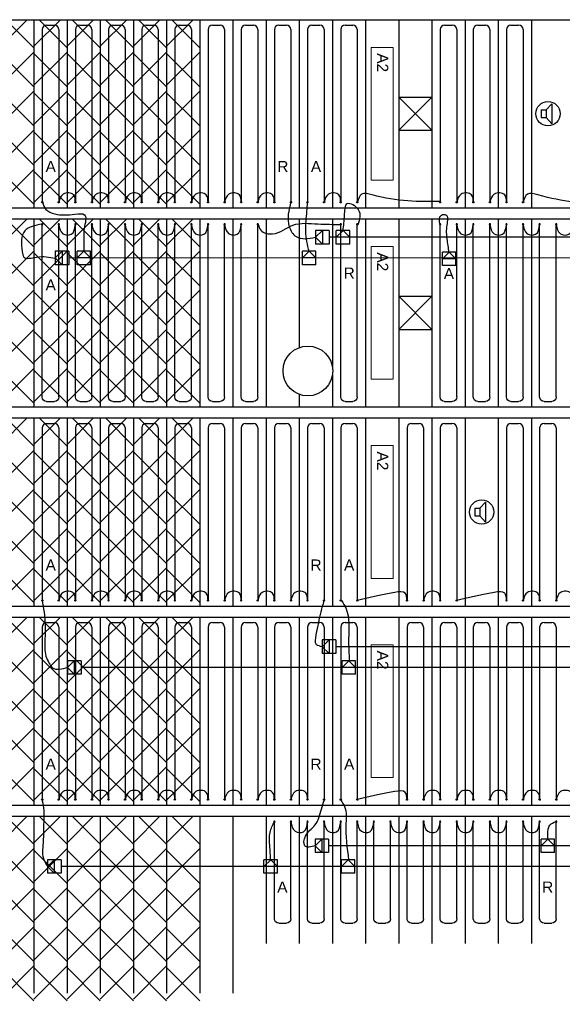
# Model space of a CAD drawing. Extents: x 51386 to 237147, y -567529 to -237881.
# Tile 8 of 16: x 114762 to 119671, y -267889 to -258989. Entities that reach past the tile are written whole.
import ezdxf

# ---------------------------------------------------------------- set-up
doc = ezdxf.new("R2010")
doc.units = 0
doc.header["$LTSCALE"] = 25
doc.layers.add('KP-Aluminium', color=8, linetype='CONTINUOUS', lineweight=18)
doc.layers.add('KP-Verlichting', color=2, linetype='CONTINUOUS', lineweight=18)
for name, color, linetype in [('KP-bandraster', 5, 'CONTINUOUS'), ('KP-koppelingen', 6, 'CONTINUOUS'), ('KP-leidingen(aanvoer)', 5, 'CONTINUOUS'), ('KP-leidingen(retour)', 1, 'CONTINUOUS'), ('KP-Lucht aanvoer', 6, 'CONTINUOUS'), ('KP-Melders', 3, 'CONTINUOUS'), ('KP-panelen', 1, 'CONTINUOUS'), ('KP-registers', 4, 'CONTINUOUS'), ('KP-slangen', 7, 'CONTINUOUS'), ('KP-tekst', 7, 'CONTINUOUS')]:
    doc.layers.add(name, color=color, linetype=linetype)
doc.styles.add('arial', font='ARIAL.TTF')

# ---------------------------------------------------------------- blocks, each defined once
blk = doc.blocks.new('Register A')
at = {"layer": 'KP-registers', "linetype": 'Continuous'}
for p, q in [((50, 115), (50, 185)), ((90, 225), (1644, 225)), ((90, 75), (1644, 75))]:
    blk.add_line(p, q, dxfattribs=at)
for centre in [(1650, 225), (1650, 75)]:
    blk.add_circle(centre, 6, dxfattribs=at)
for centre, start, end in [((90, 185), 90, 180), ((90, 115), 180, 270)]:
    blk.add_arc(centre, 40, start, end, dxfattribs=at)
blk = doc.blocks.new('register kort')
at = {"layer": 'KP-registers', "linetype": 'Continuous'}
for p, q in [((-225, 925.9), (-225, 56)), ((-185, 965.9), (-115, 965.9)), ((-75, 925.9), (-75, 56))]:
    blk.add_line(p, q, dxfattribs=at)
for centre in [(-225, 50), (-75, 50)]:
    blk.add_circle(centre, 6, dxfattribs=at)
for centre, start, end in [((-185, 925.9), 90, 180), ((-115, 925.9), 0, 90)]:
    blk.add_arc(centre, 40, start, end, dxfattribs=at)

msp = doc.modelspace()

# ---------------------------------------------------------------- hatches: boundary and pattern name
at = {"layer": 'KP-Aluminium', "linetype": 'Continuous'}
h = msp.add_hatch(dxfattribs=at)
h.set_pattern_fill('ANSI37', color=256, scale=2000, style=0)
h.set_pattern_definition([(45, (-35526.4, -4173.17), (-176.7767, 176.7767), []), (135, (-35526.4, -4173.17), (-176.7767, -176.7767), [])])
h.paths.add_polyline_path([(114891.1, -258988.7), (114591.1, -258988.7), (114591.1, -260688.7), (114891.1, -260688.7)])
h = msp.add_hatch(dxfattribs=at)
h.set_pattern_fill('ANSI37', color=256, scale=2000, style=0)
h.set_pattern_definition([(45, (-35226.4, -4173.17), (-176.7767, 176.7767), []), (135, (-35226.4, -4173.17), (-176.7767, -176.7767), [])])
h.paths.add_polyline_path([(115191.1, -258988.7), (114891.1, -258988.7), (114891.1, -260688.7), (115191.1, -260688.7)])
h = msp.add_hatch(dxfattribs=at)
h.set_pattern_fill('ANSI37', color=256, scale=2000, style=0)
h.set_pattern_definition([(45, (-34926.4, -4173.17), (-176.7767, 176.7767), []), (135, (-34926.4, -4173.17), (-176.7767, -176.7767), [])])
h.paths.add_polyline_path([(115491.1, -258988.7), (115191.1, -258988.7), (115191.1, -260688.7), (115491.1, -260688.7)])
h = msp.add_hatch(dxfattribs=at)
h.set_pattern_fill('ANSI37', color=256, scale=2000, style=0)
h.set_pattern_definition([(45, (-34626.4, -4173.17), (-176.7767, 176.7767), []), (135, (-34626.4, -4173.17), (-176.7767, -176.7767), [])])
h.paths.add_polyline_path([(115791.1, -258988.7), (115491.1, -258988.7), (115491.1, -260688.7), (115791.1, -260688.7)])
h = msp.add_hatch(dxfattribs=at)
h.set_pattern_fill('ANSI37', color=256, scale=2000, style=0)
h.set_pattern_definition([(45, (-34326.4, -4173.17), (-176.7767, 176.7767), []), (135, (-34326.4, -4173.17), (-176.7767, -176.7767), [])])
h.paths.add_polyline_path([(116091.1, -258988.7), (115791.1, -258988.7), (115791.1, -260688.7), (116091.1, -260688.7)])
h = msp.add_hatch(dxfattribs=at)
h.set_pattern_fill('ANSI37', color=256, scale=2000, style=0)
h.set_pattern_definition([(45, (-34026.4, -4173.17), (-176.7767, 176.7767), []), (135, (-34026.4, -4173.17), (-176.7767, -176.7767), [])])
h.paths.add_polyline_path([(116391.1, -258988.7), (116091.1, -258988.7), (116091.1, -260688.7), (116391.1, -260688.7)])
h = msp.add_hatch(dxfattribs=at)
h.set_pattern_fill('ANSI37', color=256, scale=2000, style=0)
h.set_pattern_definition([(45, (-35526.4, -5973.17), (-176.7767, 176.7767), []), (135, (-35526.4, -5973.17), (-176.7767, -176.7767), [])])
h.paths.add_polyline_path([(114891.1, -260788.7), (114591.1, -260788.7), (114591.1, -262488.7), (114891.1, -262488.7)])
h = msp.add_hatch(dxfattribs=at)
h.set_pattern_fill('ANSI37', color=256, scale=2000, style=0)
h.set_pattern_definition([(45, (-35226.4, -5973.17), (-176.7767, 176.7767), []), (135, (-35226.4, -5973.17), (-176.7767, -176.7767), [])])
h.paths.add_polyline_path([(115191.1, -260788.7), (114891.1, -260788.7), (114891.1, -262488.7), (115191.1, -262488.7)])
h = msp.add_hatch(dxfattribs=at)
h.set_pattern_fill('ANSI37', color=256, scale=2000, style=0)
h.set_pattern_definition([(45, (-34926.4, -5973.17), (-176.7767, 176.7767), []), (135, (-34926.4, -5973.17), (-176.7767, -176.7767), [])])
h.paths.add_polyline_path([(115491.1, -260788.7), (115191.1, -260788.7), (115191.1, -262488.7), (115491.1, -262488.7)])
h = msp.add_hatch(dxfattribs=at)
h.set_pattern_fill('ANSI37', color=256, scale=2000, style=0)
h.set_pattern_definition([(45, (-34626.4, -5973.17), (-176.7767, 176.7767), []), (135, (-34626.4, -5973.17), (-176.7767, -176.7767), [])])
h.paths.add_polyline_path([(115791.1, -260788.7), (115491.1, -260788.7), (115491.1, -262488.7), (115791.1, -262488.7)])
h = msp.add_hatch(dxfattribs=at)
h.set_pattern_fill('ANSI37', color=256, scale=2000, style=0)
h.set_pattern_definition([(45, (-34326.4, -5973.17), (-176.7767, 176.7767), []), (135, (-34326.4, -5973.17), (-176.7767, -176.7767), [])])
h.paths.add_polyline_path([(116091.1, -260788.7), (115791.1, -260788.7), (115791.1, -262488.7), (116091.1, -262488.7)])
h = msp.add_hatch(dxfattribs=at)
h.set_pattern_fill('ANSI37', color=256, scale=2000, style=0)
h.set_pattern_definition([(45, (-34026.4, -5973.17), (-176.7767, 176.7767), []), (135, (-34026.4, -5973.17), (-176.7767, -176.7767), [])])
h.paths.add_polyline_path([(116391.1, -260788.7), (116091.1, -260788.7), (116091.1, -262488.7), (116391.1, -262488.7)])
h = msp.add_hatch(dxfattribs=at)
h.set_pattern_fill('ANSI37', color=256, scale=2000, style=0)
h.set_pattern_definition([(45, (-35526.4, -7773.17), (-176.7767, 176.7767), []), (135, (-35526.4, -7773.17), (-176.7767, -176.7767), [])])
h.paths.add_polyline_path([(114891.1, -262588.7), (114591.1, -262588.7), (114591.1, -264288.7), (114891.1, -264288.7)])
h = msp.add_hatch(dxfattribs=at)
h.set_pattern_fill('ANSI37', color=256, scale=2000, style=0)
h.set_pattern_definition([(45, (-35226.4, -7773.17), (-176.7767, 176.7767), []), (135, (-35226.4, -7773.17), (-176.7767, -176.7767), [])])
h.paths.add_polyline_path([(115191.1, -262588.7), (114891.1, -262588.7), (114891.1, -264288.7), (115191.1, -264288.7)])
h = msp.add_hatch(dxfattribs=at)
h.set_pattern_fill('ANSI37', color=256, scale=2000, style=0)
h.set_pattern_definition([(45, (-34926.4, -7773.17), (-176.7767, 176.7767), []), (135, (-34926.4, -7773.17), (-176.7767, -176.7767), [])])
h.paths.add_polyline_path([(115491.1, -262588.7), (115191.1, -262588.7), (115191.1, -264288.7), (115491.1, -264288.7)])
h = msp.add_hatch(dxfattribs=at)
h.set_pattern_fill('ANSI37', color=256, scale=2000, style=0)
h.set_pattern_definition([(45, (-34626.4, -7773.17), (-176.7767, 176.7767), []), (135, (-34626.4, -7773.17), (-176.7767, -176.7767), [])])
h.paths.add_polyline_path([(115791.1, -262588.7), (115491.1, -262588.7), (115491.1, -264288.7), (115791.1, -264288.7)])
h = msp.add_hatch(dxfattribs=at)
h.set_pattern_fill('ANSI37', color=256, scale=2000, style=0)
h.set_pattern_definition([(45, (-34326.4, -7773.17), (-176.7767, 176.7767), []), (135, (-34326.4, -7773.17), (-176.7767, -176.7767), [])])
h.paths.add_polyline_path([(116091.1, -262588.7), (115791.1, -262588.7), (115791.1, -264288.7), (116091.1, -264288.7)])
h = msp.add_hatch(dxfattribs=at)
h.set_pattern_fill('ANSI37', color=256, scale=2000, style=0)
h.set_pattern_definition([(45, (-34026.4, -7773.17), (-176.7767, 176.7767), []), (135, (-34026.4, -7773.17), (-176.7767, -176.7767), [])])
h.paths.add_polyline_path([(116391.1, -262588.7), (116091.1, -262588.7), (116091.1, -264288.7), (116391.1, -264288.7)])
h = msp.add_hatch(dxfattribs=at)
h.set_pattern_fill('ANSI37', color=256, scale=2000, style=0)
h.set_pattern_definition([(45, (-35526.4, -9573.17), (-176.7767, 176.7767), []), (135, (-35526.4, -9573.17), (-176.7767, -176.7767), [])])
h.paths.add_polyline_path([(114891.1, -264388.7), (114591.1, -264388.7), (114591.1, -266088.7), (114891.1, -266088.7)])
h = msp.add_hatch(dxfattribs=at)
h.set_pattern_fill('ANSI37', color=256, scale=2000, style=0)
h.set_pattern_definition([(45, (-35226.4, -9573.17), (-176.7767, 176.7767), []), (135, (-35226.4, -9573.17), (-176.7767, -176.7767), [])])
h.paths.add_polyline_path([(115191.1, -264388.7), (114891.1, -264388.7), (114891.1, -266088.7), (115191.1, -266088.7)])
h = msp.add_hatch(dxfattribs=at)
h.set_pattern_fill('ANSI37', color=256, scale=2000, style=0)
h.set_pattern_definition([(45, (-34926.4, -9573.17), (-176.7767, 176.7767), []), (135, (-34926.4, -9573.17), (-176.7767, -176.7767), [])])
h.paths.add_polyline_path([(115491.1, -264388.7), (115191.1, -264388.7), (115191.1, -266088.7), (115491.1, -266088.7)])
h = msp.add_hatch(dxfattribs=at)
h.set_pattern_fill('ANSI37', color=256, scale=2000, style=0)
h.set_pattern_definition([(45, (-34626.4, -9573.17), (-176.7767, 176.7767), []), (135, (-34626.4, -9573.17), (-176.7767, -176.7767), [])])
h.paths.add_polyline_path([(115791.1, -264388.7), (115491.1, -264388.7), (115491.1, -266088.7), (115791.1, -266088.7)])
h = msp.add_hatch(dxfattribs=at)
h.set_pattern_fill('ANSI37', color=256, scale=2000, style=0)
h.set_pattern_definition([(45, (-34326.4, -9573.17), (-176.7767, 176.7767), []), (135, (-34326.4, -9573.17), (-176.7767, -176.7767), [])])
h.paths.add_polyline_path([(116091.1, -264388.7), (115791.1, -264388.7), (115791.1, -266088.7), (116091.1, -266088.7)])
h = msp.add_hatch(dxfattribs=at)
h.set_pattern_fill('ANSI37', color=256, scale=2000, style=0)
h.set_pattern_definition([(45, (-34026.4, -9573.17), (-176.7767, 176.7767), []), (135, (-34026.4, -9573.17), (-176.7767, -176.7767), [])])
h.paths.add_polyline_path([(116391.1, -264388.7), (116091.1, -264388.7), (116091.1, -266088.7), (116391.1, -266088.7)])
h = msp.add_hatch(dxfattribs=at)
h.set_pattern_fill('ANSI37', color=256, scale=2000, style=0)
h.set_pattern_definition([(45, (-35526.4, -11373.17), (-176.7767, 176.7767), []), (135, (-35526.4, -11373.17), (-176.7767, -176.7767), [])])
h.paths.add_polyline_path([(114891.1, -266188.7), (114591.1, -266188.7), (114591.1, -267888.7), (114891.1, -267888.7)])
h = msp.add_hatch(dxfattribs=at)
h.set_pattern_fill('ANSI37', color=256, scale=2000, style=0)
h.set_pattern_definition([(45, (-35226.4, -11373.17), (-176.7767, 176.7767), []), (135, (-35226.4, -11373.17), (-176.7767, -176.7767), [])])
h.paths.add_polyline_path([(115191.1, -266188.7), (114891.1, -266188.7), (114891.1, -267888.7), (115191.1, -267888.7)])
h = msp.add_hatch(dxfattribs=at)
h.set_pattern_fill('ANSI37', color=256, scale=2000, style=0)
h.set_pattern_definition([(45, (-34926.4, -11373.17), (-176.7767, 176.7767), []), (135, (-34926.4, -11373.17), (-176.7767, -176.7767), [])])
h.paths.add_polyline_path([(115491.1, -266188.7), (115191.1, -266188.7), (115191.1, -267888.7), (115491.1, -267888.7)])
h = msp.add_hatch(dxfattribs=at)
h.set_pattern_fill('ANSI37', color=256, scale=2000, style=0)
h.set_pattern_definition([(45, (-34626.4, -11373.17), (-176.7767, 176.7767), []), (135, (-34626.4, -11373.17), (-176.7767, -176.7767), [])])
h.paths.add_polyline_path([(115791.1, -266188.7), (115491.1, -266188.7), (115491.1, -267888.7), (115791.1, -267888.7)])
h = msp.add_hatch(dxfattribs=at)
h.set_pattern_fill('ANSI37', color=256, scale=2000, style=0)
h.set_pattern_definition([(45, (-34326.4, -11373.17), (-176.7767, 176.7767), []), (135, (-34326.4, -11373.17), (-176.7767, -176.7767), [])])
h.paths.add_polyline_path([(116091.1, -266188.7), (115791.1, -266188.7), (115791.1, -267888.7), (116091.1, -267888.7)])
h = msp.add_hatch(dxfattribs=at)
h.set_pattern_fill('ANSI37', color=256, scale=2000, style=0)
h.set_pattern_definition([(45, (-34026.4, -11373.17), (-176.7767, 176.7767), []), (135, (-34026.4, -11373.17), (-176.7767, -176.7767), [])])
h.paths.add_polyline_path([(116391.1, -266188.7), (116091.1, -266188.7), (116091.1, -267888.7), (116391.1, -267888.7)])

# ---------------------------------------------------------------- linework, layer by layer
at = {"layer": 'KP-bandraster', "linetype": 'Continuous'}
for p, q in [((114429.6, -258988.7), (121154.7, -258988.7)), ((114429.6, -260688.7), (124054.8, -260688.7)), ((114429.6, -260788.7), (124054.8, -260788.7)), ((114429.6, -262488.7), (131676.7, -262488.7)), ((114429.6, -262588.7), (131658.1, -262588.7)), ((114429.6, -264288.7), (131260.6, -264288.7)), ((114429.6, -264388.7), (131232.2, -264388.7)), ((114429.6, -266088.7), (130660.4, -266088.7)), ((114429.6, -266188.7), (130621.3, -266188.7))]:
    msp.add_line(p, q, dxfattribs=at)
msp.add_circle((117369.6, -262163.7), 225, dxfattribs=at)
at = {"layer": 'KP-koppelingen', "linetype": 'Continuous'}
for p, q in [((117561.2, -260894.9), (117439.6, -260894.9)), ((117439.6, -260894.9), (117439.6, -261016.5)), ((117439.6, -260955.7), (117500.4, -260894.9)), ((117500.4, -260894.9), (117500.4, -261016.5)), ((117561.2, -260894.9), (117561.2, -261016.6)), ((117626.7, -261016.5), (117626.7, -260894.9)), ((117748.4, -260894.9), (117626.7, -260894.9)), ((117626.7, -260955.7), (117687.5, -260894.9)), ((117687.5, -260894.9), (117748.3, -260955.7)), ((117748.3, -261016.6), (117748.4, -260894.9)), ((117500.4, -261016.5), (117439.6, -260955.7)), ((117561.2, -261016.6), (117439.6, -261016.5)), ((117748.3, -260955.7), (117626.7, -260955.7)), ((117748.3, -261016.6), (117626.7, -261016.5)), ((115206.3, -261081.6), (115084.7, -261081.5)), ((115084.7, -261081.5), (115084.7, -261203.2)), ((115084.7, -261142.3), (115145.5, -261081.5)), ((115145.5, -261081.5), (115145.5, -261203.2)), ((115206.3, -261081.6), (115206.3, -261203.2)), ((115282.3, -261203.4), (115282.3, -261081.8)), ((115404, -261081.8), (115282.3, -261081.8)), ((115282.3, -261142.6), (115343.2, -261081.8)), ((115343.2, -261081.8), (115404, -261142.6)), ((115404, -261203.5), (115404, -261081.8)), ((117319.6, -261203.4), (117319.7, -261081.8)), ((117319.6, -261142.6), (117380.5, -261081.8)), ((117441.3, -261081.8), (117319.7, -261081.8)), ((117380.5, -261081.8), (117441.3, -261142.6)), ((117441.3, -261203.5), (117441.3, -261081.8)), ((118587.4, -261211.3), (118587.4, -261089.7)), ((118709.1, -261089.7), (118587.4, -261089.7)), ((118587.4, -261150.5), (118648.3, -261089.7)), ((118648.3, -261089.7), (118709.1, -261150.5)), ((118709, -261211.4), (118709.1, -261089.7)), ((115145.5, -261203.2), (115084.7, -261142.3)), ((115206.3, -261203.2), (115084.7, -261203.2)), ((115404, -261142.6), (115282.3, -261142.6)), ((115404, -261203.5), (115282.3, -261203.4)), ((117441.3, -261142.6), (117319.6, -261142.6)), ((117441.3, -261203.5), (117319.6, -261203.4)), ((118709.1, -261150.5), (118587.4, -261150.5)), ((118709, -261211.4), (118587.4, -261211.3)), ((117621.4, -264595.5), (117499.8, -264595.5)), ((117499.8, -264595.5), (117499.8, -264717.1)), ((117499.8, -264656.3), (117560.6, -264595.5)), ((117560.6, -264595.5), (117560.6, -264717.1)), ((117621.4, -264595.5), (117621.4, -264717.1)), ((117560.6, -264717.1), (117499.8, -264656.3)), ((117621.4, -264717.1), (117499.8, -264717.1)), ((115195.5, -264782.7), (115195.4, -264904.3)), ((115195.4, -264843.5), (115256.3, -264782.7)), ((115256.2, -264904.3), (115195.4, -264843.5)), ((115317.1, -264782.7), (115195.5, -264782.7)), ((115256.3, -264782.7), (115256.2, -264904.3)), ((115317.1, -264782.7), (115317.1, -264904.3)), ((117680, -264905.8), (117680, -264784.2)), ((117801.6, -264784.2), (117680, -264784.2)), ((117680, -264845), (117740.8, -264784.2)), ((117801.6, -264845), (117680, -264845)), ((117740.8, -264784.2), (117801.6, -264845)), ((117801.6, -264905.9), (117801.6, -264784.2)), ((115317.1, -264904.3), (115195.4, -264904.3)), ((117801.6, -264905.9), (117680, -264905.8)), ((117556.7, -266395.5), (117435.1, -266395.5)), ((117435.1, -266395.5), (117435.1, -266517.1)), ((117435.1, -266456.3), (117495.9, -266395.5)), ((117495.9, -266517.1), (117435.1, -266456.3)), ((117495.9, -266395.5), (117495.9, -266517.1)), ((117556.7, -266395.5), (117556.7, -266517.1)), ((119479.8, -266517.2), (119479.9, -266395.5)), ((119601.5, -266395.6), (119479.9, -266395.5)), ((119479.9, -266456.4), (119540.7, -266395.6)), ((119601.5, -266456.4), (119479.9, -266456.4)), ((119540.7, -266395.6), (119601.5, -266456.4)), ((119601.5, -266517.2), (119601.5, -266395.6)), ((117556.7, -266517.1), (117435.1, -266517.1)), ((119601.5, -266517.2), (119479.8, -266517.2)), ((115136.5, -266582.7), (115014.8, -266582.7)), ((115014.8, -266582.7), (115014.8, -266704.3)), ((115014.8, -266643.5), (115075.7, -266582.7)), ((115075.6, -266704.3), (115014.8, -266643.5)), ((115075.7, -266582.7), (115075.6, -266704.3)), ((115136.5, -266582.7), (115136.4, -266704.3)), ((116972.3, -266704.4), (116972.3, -266582.7)), ((117094, -266582.8), (116972.3, -266582.7)), ((116972.3, -266643.5), (117033.1, -266582.7)), ((117094, -266643.6), (116972.3, -266643.5)), ((117033.1, -266582.7), (117094, -266643.6)), ((117093.9, -266704.4), (117094, -266582.8)), ((117673.9, -266704.3), (117674, -266582.7)), ((117673.9, -266643.5), (117734.8, -266582.7)), ((117795.6, -266643.5), (117673.9, -266643.5)), ((117795.6, -266582.7), (117674, -266582.7)), ((117734.8, -266582.7), (117795.6, -266643.5)), ((117795.6, -266704.3), (117795.6, -266582.7)), ((115136.4, -266704.3), (115014.8, -266704.3)), ((117093.9, -266704.4), (116972.3, -266704.4)), ((117795.6, -266704.3), (117673.9, -266704.3))]:
    msp.add_line(p, q, dxfattribs=at)
at = {"layer": 'KP-leidingen(aanvoer)', "linetype": 'Continuous'}
for p, q in [((121828.5, -261143.1), (115206.3, -261142.4)), ((121229.8, -264843.5), (115317.1, -264843.5)), ((121229.7, -266643.5), (115136.5, -266643.5))]:
    msp.add_line(p, q, dxfattribs=at)
at = {"layer": 'KP-leidingen(retour)', "linetype": 'Continuous'}
for p, q in [((121828.5, -260955.9), (117561.2, -260955.4)), ((121417.1, -264656.3), (117621.4, -264656.3)), ((121416.9, -266456.3), (117556.7, -266456.3))]:
    msp.add_line(p, q, dxfattribs=at)
at = {"layer": 'KP-Lucht aanvoer', "linetype": 'Continuous'}
for p, q in [((118191.2, -259688.7), (118191.2, -259988.7)), ((118191.2, -259688.7), (118491.2, -259688.7)), ((118491.2, -259688.7), (118191.2, -259988.7)), ((118491.2, -259988.7), (118191.2, -259688.7)), ((118491.2, -259688.7), (118491.2, -259988.7)), ((118191.2, -259988.7), (118491.2, -259988.7)), ((118191.1, -261488.6), (118191.1, -261788.6)), ((118191.1, -261488.6), (118491.1, -261488.6)), ((118491.1, -261488.6), (118191.1, -261788.6)), ((118491.1, -261788.6), (118191.1, -261488.6)), ((118491.1, -261488.6), (118491.1, -261788.6)), ((118191.1, -261788.6), (118491.1, -261788.6))]:
    msp.add_line(p, q, dxfattribs=at)
at = {"layer": 'KP-Melders', "linetype": 'Continuous'}
for p, q in [((119524.3, -259804.2), (119576.3, -259748.9)), ((119576.3, -259748.9), (119576.3, -259929.6)), ((119481.2, -259804.2), (119524.3, -259804.2)), ((119481.2, -259804.2), (119481.2, -259874.2)), ((119481.2, -259874.2), (119524.3, -259874.2)), ((119481.2, -259874.2), (119524.3, -259874.2)), ((119524.3, -259804.2), (119524.3, -259874.2)), ((119524.3, -259874.2), (119576.3, -259929.6)), ((118924.3, -263404.2), (118976.3, -263348.9)), ((118976.3, -263348.9), (118976.3, -263529.6)), ((118881.2, -263404.2), (118924.3, -263404.2)), ((118881.2, -263404.2), (118881.2, -263474.2)), ((118924.3, -263404.2), (118924.3, -263474.2)), ((118881.2, -263474.2), (118924.3, -263474.2)), ((118881.2, -263474.2), (118924.3, -263474.2)), ((118924.3, -263474.2), (118976.3, -263529.6))]:
    msp.add_line(p, q, dxfattribs=at)
for centre in [(119541.1, -259838.7), (118941.1, -263438.7)]:
    msp.add_circle(centre, 110, dxfattribs=at)
at = {"layer": 'KP-panelen', "linetype": 'Continuous'}
for p, q in [((114891.1, -258988.7), (114891.1, -260688.7)), ((115191.1, -258988.7), (115191.1, -260688.7)), ((115491.1, -258988.7), (115491.1, -260688.7)), ((115791.1, -258988.7), (115791.1, -260688.7)), ((116091.1, -258988.7), (116091.1, -260688.7)), ((116391.1, -258988.7), (116391.1, -260688.7)), ((116691.1, -258988.7), (116691.1, -260688.7)), ((116991.1, -258988.7), (116991.1, -260688.7)), ((117291.1, -258988.7), (117291.1, -260688.7)), ((117591.1, -258988.7), (117591.1, -260688.7)), ((117891.1, -258988.7), (117891.1, -260688.7)), ((118191.1, -258988.7), (118191.1, -260688.7)), ((118491.1, -258988.7), (118491.1, -260688.7)), ((118791.1, -258988.7), (118791.1, -260688.7)), ((119091.1, -258988.7), (119091.1, -260688.7)), ((119391.1, -258988.7), (119391.1, -260688.7)), ((114891.1, -260788.7), (114891.1, -262488.7)), ((115191.1, -260788.7), (115191.1, -262488.7)), ((115491.1, -260788.7), (115491.1, -262488.7)), ((115791.1, -260788.7), (115791.1, -262488.7)), ((116091.1, -260788.7), (116091.1, -262488.7)), ((116391.1, -260788.7), (116391.1, -262488.7)), ((116691.1, -260788.7), (116691.1, -262488.7)), ((116991.1, -260788.7), (116991.1, -262488.7)), ((117291.1, -260788.7), (117291.1, -261952.8)), ((117591.1, -260788.7), (117591.1, -262124)), ((117891.1, -260788.7), (117891.1, -262488.7)), ((118191.1, -260788.7), (118191.1, -262488.7)), ((118491.1, -260788.7), (118491.1, -262488.7)), ((118791.1, -260788.7), (118791.1, -262488.7)), ((119091.1, -260788.7), (119091.1, -262488.7)), ((119391.1, -260788.7), (119391.1, -262488.7)), ((117591.1, -262203.3), (117591.1, -262488.7)), ((117291.1, -262374.5), (117291.1, -262488.7)), ((114891.1, -262588.7), (114891.1, -264288.7)), ((115191.1, -262588.7), (115191.1, -264288.7)), ((115491.1, -262588.7), (115491.1, -264288.7)), ((115791.1, -262588.7), (115791.1, -264288.7)), ((116091.1, -262588.7), (116091.1, -264288.7)), ((116391.1, -262588.7), (116391.1, -264288.7)), ((116691.1, -262588.7), (116691.1, -264288.7)), ((116991.1, -262588.7), (116991.1, -264288.7)), ((117291.1, -262588.7), (117291.1, -264288.7)), ((117591.1, -262588.7), (117591.1, -264288.7)), ((117891.1, -262588.7), (117891.1, -264288.7)), ((118191.1, -262588.7), (118191.1, -264288.7)), ((118491.1, -262588.7), (118491.1, -264288.7)), ((118791.1, -262588.7), (118791.1, -264288.7)), ((119091.1, -262588.7), (119091.1, -264288.7)), ((119391.1, -262588.7), (119391.1, -264288.7)), ((114891.1, -264388.7), (114891.1, -266088.7)), ((115191.1, -264388.7), (115191.1, -266088.7)), ((115491.1, -264388.7), (115491.1, -266088.7)), ((115791.1, -264388.7), (115791.1, -266088.7)), ((116091.1, -264388.7), (116091.1, -266088.7)), ((116391.1, -264388.7), (116391.1, -266088.7)), ((116691.1, -264388.7), (116691.1, -266088.7)), ((116991.1, -264388.7), (116991.1, -266088.7)), ((117291.1, -264388.7), (117291.1, -266088.7)), ((117591.1, -264388.7), (117591.1, -266088.7)), ((117891.1, -264388.7), (117891.1, -266088.7)), ((118191.1, -264388.7), (118191.1, -266088.7)), ((118491.1, -264388.7), (118491.1, -266088.7)), ((118791.1, -264388.7), (118791.1, -266088.7)), ((119091.1, -264388.7), (119091.1, -266088.7)), ((119391.1, -264388.7), (119391.1, -266088.7)), ((114891.1, -266188.7), (114891.1, -267788.7)), ((115191.1, -266188.7), (115191.1, -267788.7)), ((115491.1, -266188.7), (115491.1, -267788.7)), ((115791.1, -266188.7), (115791.1, -267788.7)), ((116091.1, -266188.7), (116091.1, -267788.7)), ((116391.1, -266188.7), (116391.1, -267788.7)), ((116691.1, -266188.7), (116691.1, -267788.7)), ((116991.1, -266188.7), (116991.1, -267338.7)), ((117291.1, -266188.7), (117291.1, -267338.7)), ((117591.1, -266188.7), (117591.1, -267338.7)), ((117891.1, -266188.7), (117891.1, -267338.7)), ((118191.1, -266188.7), (118191.1, -267338.7)), ((118491.1, -266188.7), (118491.1, -267338.7)), ((118791.1, -266188.7), (118791.1, -267338.7)), ((119091.1, -266188.7), (119091.1, -267338.7)), ((119391.1, -266188.7), (119391.1, -267338.7))]:
    msp.add_line(p, q, dxfattribs=at)
at = {"layer": 'KP-slangen', "linetype": 'Continuous'}
for points in [[(115266.1, -260638.7), (115250.6, -260572.9), (115155.5, -260565.9), (115116.1, -260638.7)], [(115566.1, -260638.7), (115550.6, -260572.9), (115455.5, -260565.9), (115416.1, -260638.7)], [(115866.1, -260638.7), (115850.6, -260572.9), (115755.5, -260565.9), (115716.1, -260638.7)], [(116166.1, -260638.7), (116150.6, -260572.9), (116055.5, -260565.9), (116016.1, -260638.7)], [(116466.1, -260638.7), (116450.6, -260572.9), (116355.5, -260565.9), (116316.1, -260638.7)], [(116766.1, -260638.7), (116750.6, -260572.9), (116655.5, -260565.9), (116616.1, -260638.7)], [(117066.1, -260638.7), (117050.6, -260572.9), (116955.5, -260565.9), (116916.1, -260638.7)], [(117666.1, -260638.7), (117650.6, -260572.9), (117555.5, -260565.9), (117516.1, -260638.7)], [(118566.1, -260632.7), (117950.6, -260572.9), (117855.5, -260565.9), (117816.1, -260638.7)], [(118866.1, -260638.7), (118850.6, -260572.9), (118755.5, -260565.9), (118716.1, -260638.7)], [(119166.1, -260638.7), (119150.6, -260572.9), (119055.5, -260565.9), (119016.1, -260638.7)], [(119766.1, -260638.7), (119450.6, -260572.9), (119355.5, -260565.9), (119316.1, -260638.7)], [(114969.8, -260640.3), (114999.8, -260703.1), (115078.9, -260743.9), (115261.7, -260746.7), (115349, -260752.1), (115346.3, -260877.5), (115343.6, -261003), (115340.8, -261084.8)], [(117216.1, -260632.7), (117201.1, -260860.6), (117263, -260948.7), (117439.6, -260955.7)], [(117380.2, -261084.9), (117350.2, -260902.2), (117361.1, -260719.5), (117366.6, -260643.2)], [(117687.5, -260894.9), (117701.5, -260751), (117725.4, -260651), (117825.5, -260705.8), (117820.7, -260841.6)], [(118566.1, -260844.7), (118577, -260754.7), (118618, -260752), (118626.1, -260844.7), (118626.1, -260970.1), (118645.2, -261095.5)], [(114964.3, -260836.6), (114808.8, -260896.6), (114784.3, -261084.8), (114800.7, -261133.8), (114915.2, -261133.8), (115081.7, -261144.7)], [(115116.1, -260838.7), (115153.6, -260922.9), (115228.7, -260928.7), (115266.1, -260838.7)], [(115416.1, -260838.7), (115453.6, -260922.9), (115528.7, -260928.7), (115566.1, -260838.7)], [(115716.1, -260838.7), (115753.6, -260922.9), (115828.7, -260928.7), (115866.1, -260838.7)], [(116016.1, -260838.7), (116053.6, -260922.9), (116128.7, -260928.7), (116166.1, -260838.7)], [(116316.1, -260838.7), (116353.6, -260922.9), (116428.7, -260928.7), (116466.1, -260838.7)], [(116616.1, -260838.7), (116653.6, -260922.9), (116728.7, -260928.7), (116766.1, -260838.7)], [(116919.9, -260839.2), (116943.7, -260891.6), (117050.9, -260924.9), (117234.4, -260846.3), (117460.8, -260834.4), (117665.8, -260839.2)], [(118716.1, -260838.7), (118753.6, -260922.9), (118828.7, -260928.7), (118866.1, -260838.7)], [(119016.1, -260838.7), (119053.6, -260922.9), (119128.7, -260928.7), (119166.1, -260838.7)], [(119316.1, -260838.7), (119353.6, -260922.9), (119428.7, -260928.7), (119466.1, -260838.7)], [(119616.1, -260838.7), (119653.6, -260922.9), (119728.7, -260928.7), (119766.1, -260838.7)], [(115266.1, -264238.7), (115250.6, -264172.9), (115155.5, -264165.9), (115116.1, -264238.7)], [(115566.1, -264238.7), (115550.6, -264172.9), (115455.5, -264165.9), (115416.1, -264238.7)], [(115866.1, -264238.7), (115850.6, -264172.9), (115755.5, -264165.9), (115716.1, -264238.7)], [(116166.1, -264238.7), (116150.6, -264172.9), (116055.5, -264165.9), (116016.1, -264238.7)], [(116466.1, -264238.7), (116450.6, -264172.9), (116355.5, -264165.9), (116316.1, -264238.7)], [(116766.1, -264238.7), (116750.6, -264172.9), (116655.5, -264165.9), (116616.1, -264238.7)], [(117066.1, -264238.7), (117050.6, -264172.9), (116955.5, -264165.9), (116916.1, -264238.7)], [(117366.1, -264238.7), (117350.6, -264172.9), (117255.5, -264165.9), (117216.1, -264238.7)], [(118566.1, -264238.7), (118550.6, -264172.9), (118455.5, -264165.9), (118416.1, -264238.7)], [(119466.1, -264238.7), (119450.6, -264172.9), (119355.5, -264165.9), (119316.1, -264238.7)], [(119766.1, -264238.7), (119750.6, -264172.9), (119655.5, -264165.9), (119616.1, -264238.7)], [(114964.7, -264234.7), (114982.4, -264344.1), (114991.3, -264586.4), (115000.2, -264743.1), (115026.8, -264802.2), (115059.3, -264846.5), (115198.4, -264840.6)], [(117498.7, -264656), (117448.4, -264638.3), (117445.5, -264549.6), (117489.8, -264339.8), (117516.4, -264239.3)], [(117673.2, -264239.3), (117714.6, -264313.2), (117738.3, -264582.1), (117744.2, -264786.1)], [(118266.1, -264238.7), (118250.6, -264172.9), (118155.5, -264165.9), (117816.1, -264238.7)], [(119166.1, -264238.7), (119150.6, -264172.9), (119055.5, -264165.9), (118716.1, -264238.7)], [(115266.1, -266038.7), (115250.6, -265972.9), (115155.5, -265965.9), (115116.1, -266038.7)], [(115566.1, -266038.7), (115550.6, -265972.9), (115455.5, -265965.9), (115416.1, -266038.7)], [(115866.1, -266038.7), (115850.6, -265972.9), (115755.5, -265965.9), (115716.1, -266038.7)], [(116166.1, -266038.7), (116150.6, -265972.9), (116055.5, -265965.9), (116016.1, -266038.7)], [(116466.1, -266038.7), (116450.6, -265972.9), (116355.5, -265965.9), (116316.1, -266038.7)], [(116766.1, -266038.7), (116750.6, -265972.9), (116655.5, -265965.9), (116616.1, -266038.7)], [(117066.1, -266038.7), (117050.6, -265972.9), (116955.5, -265965.9), (116916.1, -266038.7)], [(117366.1, -266038.7), (117350.6, -265972.9), (117255.5, -265965.9), (117216.1, -266038.7)], [(118266.1, -266038.7), (118250.6, -265972.9), (118155.5, -265965.9), (117816.1, -266038.7)], [(118566.1, -266038.7), (118550.6, -265972.9), (118455.5, -265965.9), (118416.1, -266038.7)], [(118866.1, -266038.7), (118850.6, -265972.9), (118755.5, -265965.9), (118716.1, -266038.7)], [(119166.1, -266038.7), (119150.6, -265972.9), (119055.5, -265965.9), (119016.1, -266038.7)], [(119466.1, -266038.7), (119450.6, -265972.9), (119355.5, -265965.9), (119316.1, -266038.7)], [(119766.1, -266038.7), (119750.6, -265972.9), (119655.5, -265965.9), (119616.1, -266038.7)], [(115015.9, -266639.1), (114986.3, -266591.8), (114977.4, -266429.3), (114980.4, -266314), (114980.4, -266113), (114965.6, -266033.2)], [(117438.9, -266456), (117341.3, -266456), (117347.2, -266370.3), (117433, -266269.8), (117492.1, -266125), (117518.8, -266039.2)], [(117663.7, -266039.2), (117705.1, -266110.2), (117714, -266252.1), (117737.6, -266586.1)], [(117033.7, -266586.1), (117024.8, -266453), (117027.8, -266334.8), (117066.2, -266234.3)], [(117216.1, -266238.7), (117253.6, -266322.9), (117328.7, -266328.7), (117366.1, -266238.7)], [(117516.1, -266238.7), (117553.6, -266322.9), (117628.7, -266328.7), (117666.1, -266238.7)], [(117816.1, -266238.7), (117853.6, -266322.9), (117928.7, -266328.7), (117966.1, -266238.7)], [(118116.1, -266238.7), (118153.6, -266322.9), (118228.7, -266328.7), (118266.1, -266238.7)], [(118416.1, -266238.7), (118453.6, -266322.9), (118528.7, -266328.7), (118566.1, -266238.7)], [(118716.1, -266238.7), (118753.6, -266322.9), (118828.7, -266328.7), (118866.1, -266238.7)], [(119016.1, -266238.7), (119053.6, -266322.9), (119128.7, -266328.7), (119166.1, -266238.7)], [(119316.1, -266238.7), (119353.6, -266322.9), (119428.7, -266328.7), (119466.1, -266238.7)], [(119543.2, -266399.8), (119543.2, -266305.2), (119558, -266269.7), (119614.2, -266237.2)]]:
    msp.add_spline(points, degree=3, dxfattribs=at)
at = {"layer": 'KP-Verlichting', "linetype": 'Continuous'}
for p, q in [((117941.1, -259238.7), (117941.1, -260438.7)), ((118141.1, -259238.7), (117941.1, -259238.7)), ((118141.1, -259238.7), (118141.1, -260438.7)), ((118141.1, -260438.7), (117941.1, -260438.7)), ((117941.1, -261038.7), (117941.1, -262238.7)), ((118141.1, -261038.7), (117941.1, -261038.7)), ((118141.1, -261038.7), (118141.1, -262238.7)), ((118141.1, -262238.7), (117941.1, -262238.7)), ((117941.1, -262838.8), (117941.1, -264038.8)), ((118141.1, -262838.8), (117941.1, -262838.8)), ((118141.1, -262838.8), (118141.1, -264038.8)), ((118141.1, -264038.8), (117941.1, -264038.8)), ((117941.1, -264638.7), (117941.1, -265838.7)), ((118141.1, -264638.7), (117941.1, -264638.7)), ((118141.1, -264638.7), (118141.1, -265838.7)), ((118141.1, -265838.7), (117941.1, -265838.7))]:
    msp.add_line(p, q, dxfattribs=at)

# ---------------------------------------------------------------- block references
at = {"layer": 'KP-registers', "linetype": 'Continuous', "rotation": 270}
for p in [(114891.1, -258988.7), (115191.1, -258988.7), (115491.1, -258988.7), (115791.1, -258988.7), (116091.1, -258988.7), (116391.1, -258988.7), (116691.1, -258988.7), (116991.1, -258988.7), (117291.1, -258988.7), (117591.1, -258988.7), (118491.1, -258988.7), (118791.1, -258988.7), (119091.1, -258988.7), (114891.1, -262588.7), (115191.1, -262588.7), (115491.1, -262588.7), (115791.1, -262588.7), (116091.1, -262588.7), (116391.1, -262588.7), (116691.1, -262588.7), (116991.1, -262588.7), (117291.1, -262588.7), (117591.1, -262588.7), (118191.1, -262588.7), (118491.1, -262588.7), (119091.1, -262588.7), (119391.1, -262588.7), (114891.1, -264388.7), (115191.1, -264388.7), (115491.1, -264388.7), (115791.1, -264388.7), (116091.1, -264388.7), (116391.1, -264388.7), (116691.1, -264388.7), (116991.1, -264388.7), (117291.1, -264388.7), (117591.1, -264388.7), (118191.1, -264388.7), (118491.1, -264388.7), (118791.1, -264388.7), (119091.1, -264388.7), (119391.1, -264388.7)]:
    msp.add_blockref('Register A', p, dxfattribs=at)
at = {"layer": 'KP-registers', "linetype": 'Continuous', "xscale": -1}
for name, p, rotation in [('Register A', (114891.1, -262488.7), 270), ('Register A', (115191.1, -262488.7), 270), ('Register A', (115491.1, -262488.7), 270), ('Register A', (115791.1, -262488.7), 270), ('Register A', (116091.1, -262488.7), 270), ('Register A', (116391.1, -262488.7), 270), ('Register A', (116691.1, -262488.7), 270), ('Register A', (117591.1, -262488.7), 270), ('Register A', (118491.1, -262488.7), 270), ('Register A', (118791.1, -262488.7), 270), ('Register A', (119091.1, -262488.7), 270), ('Register A', (119391.1, -262488.7), 270), ('register kort', (117291.1, -266188.7), 180), ('register kort', (117591.1, -266188.7), 180), ('register kort', (117891.1, -266188.7), 180), ('register kort', (118191.1, -266188.7), 180), ('register kort', (118491.1, -266188.7), 180), ('register kort', (118791.1, -266188.7), 180), ('register kort', (119091.1, -266188.7), 180), ('register kort', (119391.1, -266188.7), 180), ('register kort', (119691.1, -266188.7), 180)]:
    msp.add_blockref(name, p, dxfattribs=dict(at, rotation=rotation))

# ---------------------------------------------------------------- texts
at = {"layer": 'KP-tekst', "linetype": 'Continuous', "char_height": 100, "attachment_point": 5, "style": 'arial'}
for s, insert in [('\\A1;A', (115043.1, -260315.7)), ('\\A1;R', (117143.1, -260315.7)), ('\\A1;A', (117443.1, -260315.7)), ('\\A1;R', (117743.1, -261279.2)), ('\\A1;A', (118645.3, -261283.7)), ('\\A1;A', (115043.1, -261385.8)), ('\\A1;A', (115043.1, -263918)), ('\\A1;R', (117443.1, -263918)), ('\\A1;A', (117743.1, -263918)), ('\\A1;A', (115043.1, -265718)), ('\\A1;R', (117443.1, -265718)), ('\\A1;A', (117743.1, -265718)), ('\\A1;A', (117138.6, -266828.7)), ('\\A1;R', (119538.6, -266828.7))]:
    msp.add_mtext(s, dxfattribs=dict(at, insert=insert))
at = {"layer": 'KP-Verlichting', "linetype": 'Continuous', "char_height": 100, "attachment_point": 5, "rotation": 270, "style": 'arial'}
for insert in [(118046.2, -259377.3), (118046.2, -261177.3), (118046.2, -262977.4), (118046.2, -264777.3)]:
    msp.add_mtext('\\A1;A2', dxfattribs=dict(at, insert=insert))

doc.saveas('drawing.dxf')
